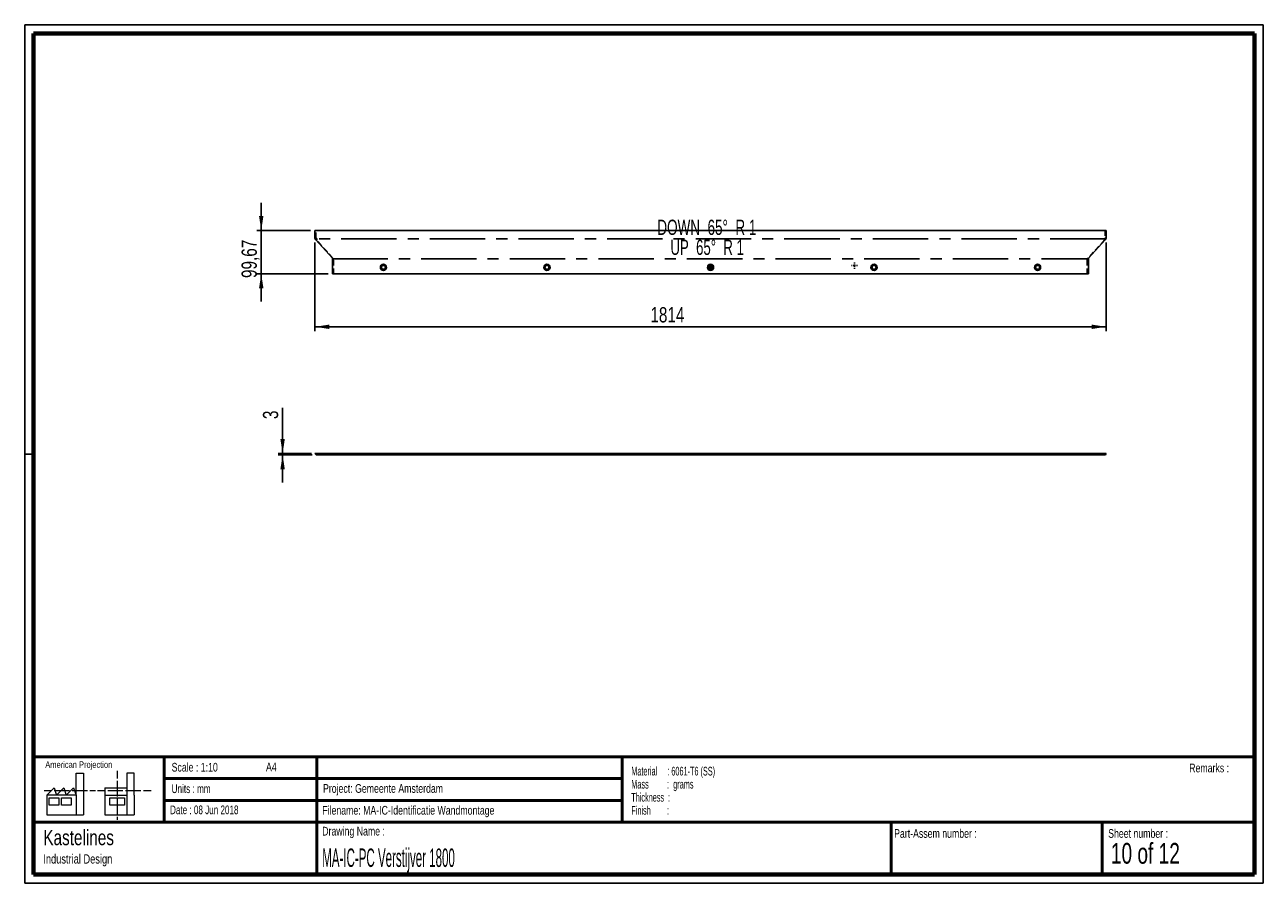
# Paper-space layout 'GA-FS-Stiffener 1810 Flat' of a CAD drawing. Header units: millimetres. Extents: x 7 to 291, y 7 to 204.
import ezdxf

# ---------------------------------------------------------------- set-up
doc = ezdxf.new("R2010")
doc.units = ezdxf.units.MM
doc.linetypes.add('CENTERX2', pattern=[20.32, 12.7, -2.54, 2.54, -2.54])
doc.linetypes.add('HIDDEN', pattern=[1.905, 1.27, -0.635])
for name, color, linetype in [('BORDERS', 7, 'Continuous'), ('DRAWING', 7, 'Continuous'), ('LOGO', 7, 'Continuous'), ('TEXT_SHEET_FORMAT', 7, 'Continuous')]:
    doc.layers.add(name, color=color, linetype=linetype)
doc.styles.add('SLDTEXTSTYLE0', font='TXT', dxfattribs={"width": 0.7})
doc.styles.add('SLDTEXTSTYLE1', font='TXT', dxfattribs={"width": 0.75})
doc.styles.add('SLDTEXTSTYLE10', font='TXT', dxfattribs={"width": 0.645833})
doc.styles.add('SLDTEXTSTYLE11', font='TXT', dxfattribs={"width": 0.660714})
doc.styles.add('SLDTEXTSTYLE12', font='TXT', dxfattribs={"width": 0.6875})
doc.styles.add('SLDTEXTSTYLE2', font='TXT', dxfattribs={"width": 0.694444})
doc.styles.add('SLDTEXTSTYLE5', font='TXT', dxfattribs={"width": 0.55})
doc.styles.add('SLDTEXTSTYLE6', font='TXT', dxfattribs={"width": 0.605})
doc.styles.add('SLDTEXTSTYLE7', font='TXT', dxfattribs={"width": 0.549})
doc.styles.add('SLDTEXTSTYLE8', font='TXT', dxfattribs={"width": 0.467045})
doc.dimstyles.new('SLDDIMSTYLE0', dxfattribs={"dimtxt": 3.5, "dimasz": 3.302, "dimexe": 0, "dimexo": 0.0625, "dimgap": 0.875, "dimtad": 1, "dimlfac": 10, "dimrnd": 1e-09, "dimzin": 12, "dimdsep": 46, "dimtxsty": 'SLDTEXTSTYLE1', "dimsah": 1, "dimcen": 0.09, "dimadec": 0, "dimazin": 3, "dimtfac": 1, "dimtofl": 0, "dimtmove": 0, "dimatfit": 3, "dimfxl": 1, "dimfrac": 2, "dimtolj": 1, "dimtzin": 12, "dimarcsym": 0})
doc.dimstyles.new('SLDDIMSTYLE1', dxfattribs={"dimtxt": 3.5, "dimasz": 3.302, "dimexe": 0, "dimexo": 0.0625, "dimgap": 0.875, "dimtad": 1, "dimlfac": 10, "dimrnd": 1e-09, "dimzin": 12, "dimdsep": 46, "dimtxsty": 'SLDTEXTSTYLE1', "dimsah": 1, "dimcen": 0.09, "dimadec": 0, "dimazin": 3, "dimtfac": 1, "dimtmove": 0, "dimatfit": 0, "dimfxl": 1, "dimfrac": 2, "dimtolj": 1, "dimtzin": 12, "dimarcsym": 0})

# ---------------------------------------------------------------- blocks, each defined once
blk = doc.blocks.new('SW_NOTE_0_29')
at = {"layer": 'TEXT_SHEET_FORMAT', "color": 0, "char_height": 2, "attachment_point": 1}
for s, insert, style in [('Material     : 6061-T6 (SS)', (0, 2.58), 'SLDTEXTSTYLE6'), ('Mass         :  grams', (0, -0.42), 'SLDTEXTSTYLE5'), ('Thickness  :', (0, -3.42), 'SLDTEXTSTYLE6'), ('Finish        :', (0, -6.42), 'SLDTEXTSTYLE7')]:
    blk.add_mtext(s, dxfattribs=dict(at, insert=insert, style=style))
blk = doc.blocks.new('SW_NOTE_0_30')
at = {"layer": 'DRAWING', "color": 0, "attachment_point": 1, "style": 'SLDTEXTSTYLE1'}
for s, insert, char_height in [('Kastelines', (0, 4.51), 3.5), ('Industrial Design', (0, -1.09), 2.1167)]:
    blk.add_mtext(s, dxfattribs=dict(at, insert=insert, char_height=char_height))
blk = doc.blocks.new('_D_41')
at = {"layer": 'LOGO'}
for p, q in [((73.12, 153.84), (73.12, 133.47)), ((254.52, 153.84), (254.52, 133.47)), ((73.12, 134.47), (254.52, 134.47))]:
    blk.add_line(p, q, dxfattribs=at)
for points in [[(73.12, 134.47), (76.42, 133.97), (76.42, 134.98)], [(254.52, 134.47), (251.22, 134.98), (251.22, 133.97)]]:
    blk.add_solid(points, dxfattribs=at)
at = {"layer": 'LOGO', "insert": (150.03, 138.98), "char_height": 3.5, "attachment_point": 1, "style": 'SLDTEXTSTYLE1'}
blk.add_mtext('1814', dxfattribs=at)
blk = doc.blocks.new('_D_42')
at = {"layer": 'LOGO'}
for p, q in [((60.8, 156.59), (60.8, 162.94)), ((72.12, 156.59), (59.8, 156.59)), ((60.8, 146.62), (60.8, 156.59)), ((76.17, 146.62), (59.8, 146.62)), ((60.8, 146.62), (60.8, 140.27))]:
    blk.add_line(p, q, dxfattribs=at)
for points in [[(60.8, 156.59), (61.3, 159.89), (60.29, 159.89)], [(60.8, 146.62), (60.29, 143.32), (61.3, 143.32)]]:
    blk.add_solid(points, dxfattribs=at)
at = {"layer": 'LOGO', "insert": (56.28, 145.67), "char_height": 3.5, "attachment_point": 1, "rotation": 90, "style": 'SLDTEXTSTYLE1'}
blk.add_mtext('99,67', dxfattribs=at)
blk = doc.blocks.new('SW_CENTERMARKSYMBOL_11')
at = {"layer": 'LOGO', "color": 0}
for p, q in [((-0.5, 0), (-0.705, 0)), ((0, 0), (-0.25, 0)), ((0, 0.5), (0, 0.705)), ((0, 0), (0, 0.25)), ((0, 0), (0, -0.25)), ((0, 0), (0.25, 0)), ((0.5, 0), (0.705, 0)), ((0, -0.5), (0, -0.705))]:
    blk.add_line(p, q, dxfattribs=at)
blk = doc.blocks.new('SW_CENTERMARKSYMBOL_12')
at = {"layer": 'LOGO', "color": 0}
for p, q in [((-0.5, 0), (-0.705, 0)), ((0, 0), (-0.25, 0)), ((0, 0.5), (0, 0.705)), ((0, 0), (0, 0.25)), ((0, 0), (0, -0.25)), ((0, 0), (0.25, 0)), ((0.5, 0), (0.705, 0)), ((0, -0.5), (0, -0.705))]:
    blk.add_line(p, q, dxfattribs=at)
blk = doc.blocks.new('SW_CENTERMARKSYMBOL_13')
at = {"layer": 'LOGO', "color": 0}
for p, q in [((-0.5, 0), (-0.705, 0)), ((0, 0), (-0.25, 0)), ((0, 0.5), (0, 0.705)), ((0, 0), (0, 0.25)), ((0, 0), (0, -0.25)), ((0, 0), (0.25, 0)), ((0.5, 0), (0.705, 0)), ((0, -0.5), (0, -0.705))]:
    blk.add_line(p, q, dxfattribs=at)
blk = doc.blocks.new('_D_43')
at = {"layer": 'LOGO', "color": 7}
for p, q in [((65.7, 105.39), (65.7, 115.88)), ((72.35, 105.39), (64.7, 105.39)), ((72.48, 105.09), (64.7, 105.09)), ((65.7, 105.39), (65.7, 105.09)), ((65.7, 105.09), (65.7, 98.74))]:
    blk.add_line(p, q, dxfattribs=at)
for points in [[(65.7, 105.39), (66.2, 108.69), (65.19, 108.69)], [(65.7, 105.09), (65.19, 101.79), (66.2, 101.79)]]:
    blk.add_solid(points, dxfattribs=at)
at = {"layer": 'LOGO', "color": 7, "insert": (61.18, 113.29), "char_height": 3.5, "attachment_point": 1, "rotation": 90, "style": 'SLDTEXTSTYLE1'}
blk.add_mtext('3', dxfattribs=at)

psp = doc.layouts.new('GA-FS-Stiffener 1810 Flat')

# ---------------------------------------------------------------- linework, layer by layer
at = {"color": 7, "linetype": 'Continuous', "lineweight": 25}
for p, q in [((73.1205, 156.5851), (73.1205, 154.8399)), ((73.1205, 156.5851), (254.5205, 156.5851)), ((254.5205, 156.5851), (254.5205, 154.8399)), ((73.1205, 154.8399), (73.3515, 154.4031)), ((77.1128, 150.253), (73.3515, 154.4031)), ((254.2896, 154.4031), (250.5282, 150.253)), ((254.2896, 154.4031), (254.5205, 154.8399)), ((77.1128, 150.253), (77.1705, 149.8162)), ((77.1705, 146.6185), (77.1705, 149.8162)), ((250.4705, 149.8162), (250.5282, 150.253)), ((250.4705, 149.8162), (250.4705, 146.6185)), ((77.1705, 146.6185), (250.4705, 146.6185)), ((73.1205, 105.3896), (73.4205, 105.0896)), ((73.1205, 105.3896), (73.3515, 105.3896)), ((73.3515, 105.3896), (73.4782, 105.0896)), ((77.1128, 105.3896), (73.3515, 105.3896)), ((73.4205, 105.0896), (73.4782, 105.0896)), ((77.2396, 105.0896), (73.4782, 105.0896)), ((77.1128, 105.3896), (77.2396, 105.0896)), ((77.1128, 105.3896), (77.1705, 105.3896)), ((77.1705, 105.3896), (77.4705, 105.0896)), ((77.1705, 105.3896), (250.4705, 105.3896)), ((77.2973, 105.0896), (77.1705, 105.3896)), ((77.2396, 105.0896), (77.2973, 105.0896)), ((77.2973, 105.0896), (77.4705, 105.0896)), ((77.4705, 105.0896), (250.1705, 105.0896)), ((250.1705, 105.0896), (250.4705, 105.3896)), ((250.1705, 105.0896), (250.2282, 105.0896)), ((250.2282, 105.0896), (250.5282, 105.3896)), ((250.2282, 105.0896), (250.4015, 105.0896)), ((250.5282, 105.3896), (250.4015, 105.0896)), ((254.1628, 105.0896), (250.4015, 105.0896)), ((250.4705, 105.3896), (250.5282, 105.3896)), ((254.2896, 105.3896), (250.5282, 105.3896)), ((254.2896, 105.3896), (254.1628, 105.0896)), ((254.1628, 105.0896), (254.3937, 105.0896)), ((254.2896, 105.3896), (254.5205, 105.3896)), ((254.3937, 105.0896), (254.5205, 105.3896))]:
    psp.add_line(p, q, dxfattribs=at)
at = {"color": 7, "linetype": 'HIDDEN', "lineweight": 18}
for p, q in [((73.4205, 154.8399), (73.4205, 156.5851)), ((254.2205, 156.5851), (254.2205, 154.8399)), ((73.1205, 154.8399), (73.4205, 154.8399)), ((73.6515, 154.4031), (73.3515, 154.4031)), ((73.4205, 154.8399), (73.6515, 154.4031)), ((77.2396, 150.253), (73.4782, 154.4031)), ((254.1628, 154.4031), (250.4015, 150.253)), ((254.1628, 154.4031), (254.3937, 154.8399)), ((254.2896, 154.4031), (254.1628, 154.4031)), ((254.5205, 154.8399), (254.2205, 154.8399)), ((77.1128, 150.253), (77.2396, 150.253)), ((77.1705, 149.8162), (77.4705, 149.8162)), ((77.2396, 150.253), (77.2973, 149.8162)), ((77.4705, 146.6185), (77.4705, 149.8162)), ((250.1705, 149.8162), (250.2282, 150.253)), ((250.4705, 149.8162), (250.1705, 149.8162)), ((250.1705, 146.6185), (250.1705, 149.8162)), ((250.2282, 150.253), (250.5282, 150.253)), ((73.6515, 105.0896), (73.3515, 105.3896)), ((88.1155, 105.3896), (88.3655, 105.1396)), ((88.3655, 105.1396), (89.2755, 105.1396)), ((88.3655, 105.1396), (88.3655, 105.0896)), ((89.2755, 105.1396), (89.5255, 105.3896)), ((89.2755, 105.0896), (89.2755, 105.1396)), ((125.6155, 105.3896), (125.8655, 105.1396)), ((125.8655, 105.1396), (126.7755, 105.1396)), ((125.8655, 105.1396), (125.8655, 105.0896)), ((126.7755, 105.1396), (127.0255, 105.3896)), ((126.7755, 105.0896), (126.7755, 105.1396)), ((163.1155, 105.3896), (163.3655, 105.1396)), ((163.3655, 105.1396), (164.2755, 105.1396)), ((163.3655, 105.1396), (163.3655, 105.0896)), ((164.2755, 105.1396), (164.5255, 105.3896)), ((164.2755, 105.0896), (164.2755, 105.1396)), ((200.6155, 105.3896), (200.8655, 105.1396)), ((200.8655, 105.1396), (201.7755, 105.1396)), ((200.8655, 105.1396), (200.8655, 105.0896)), ((201.7755, 105.1396), (202.0255, 105.3896)), ((201.7755, 105.0896), (201.7755, 105.1396)), ((238.1155, 105.3896), (238.3655, 105.1396)), ((238.3655, 105.1396), (239.2755, 105.1396)), ((238.3655, 105.1396), (238.3655, 105.0896)), ((239.2755, 105.1396), (239.5255, 105.3896)), ((239.2755, 105.0896), (239.2755, 105.1396)), ((254.5205, 105.3896), (254.2205, 105.0896))]:
    psp.add_line(p, q, dxfattribs=at)
at = {"color": 7, "linetype": 'CENTERX2'}
for p, q in [((254.405, 154.6215), (73.236, 154.6215)), ((77.1416, 150.0346), (250.4994, 150.0346))]:
    psp.add_line(p, q, dxfattribs=at)
at = {"color": 7, "linetype": 'Continuous', "lineweight": 25}
for centre, radius in [((88.8205, 148.1185), 0.705), ((88.8205, 148.1185), 0.455), ((126.3205, 148.1185), 0.705), ((126.3205, 148.1185), 0.455), ((163.8205, 148.1185), 0.705), ((163.8205, 148.1185), 0.455), ((201.3205, 148.1185), 0.705), ((201.3205, 148.1185), 0.455), ((238.8205, 148.1185), 0.705), ((238.8205, 148.1185), 0.455)]:
    psp.add_circle(centre, radius, dxfattribs=at)
at = {"layer": 'BORDERS', "lineweight": 70}
for p, q in [((8.5696, 8.7839), (8.5696, 201.7839)), ((8.5696, 201.7839), (288.5696, 201.7839)), ((288.5696, 201.7839), (288.5696, 8.7839)), ((288.5696, 8.7839), (8.5696, 8.7839))]:
    psp.add_line(p, q, dxfattribs=at)
at = {"layer": 'BORDERS', "lineweight": 50}
for p, q in [((8.5696, 35.7839), (288.5696, 35.7839)), ((38.5696, 35.7839), (38.5696, 20.7839)), ((73.5696, 35.7839), (73.5696, 8.7839)), ((143.5696, 35.7839), (143.5696, 20.7839)), ((38.5696, 30.7839), (143.5696, 30.7839)), ((38.5696, 25.7839), (143.5696, 25.7839)), ((8.5696, 20.7839), (288.5696, 20.7839)), ((205.2225, 8.7839), (205.2225, 20.7839)), ((253.6509, 8.7839), (253.6509, 20.7839))]:
    psp.add_line(p, q, dxfattribs=at)
at = {"layer": 'TEXT_SHEET_FORMAT'}
for p, q in [((6.5696, 203.7839), (290.5696, 203.7839)), ((6.5696, 203.7839), (6.5696, 6.7839)), ((290.5696, 203.7839), (290.5696, 6.7839)), ((6.5696, 105.2839), (8.6215, 105.2839)), ((6.5696, 6.7839), (290.5696, 6.7839))]:
    psp.add_line(p, q, dxfattribs=at)
at = {"layer": 'TEXT_SHEET_FORMAT', "color": 7, "linetype": 'Continuous', "lineweight": 18}
for p, q in [((18.3208, 26.9711), (18.3208, 32.0361)), ((18.3208, 32.0361), (20.0027, 32.0361)), ((20.0027, 32.0361), (20.0027, 22.4704)), ((27.7328, 32.596), (27.7328, 30.8389)), ((31.6542, 32.0317), (29.9723, 32.0317)), ((29.9723, 32.0317), (29.9723, 22.466)), ((31.6542, 26.9668), (31.6542, 32.0317)), ((11.5933, 26.9711), (13.2752, 28.6594)), ((13.2752, 28.6594), (13.8375, 26.9711)), ((13.8375, 26.9711), (15.5194, 28.6594)), ((15.5194, 28.6594), (16.0814, 26.9711)), ((16.0814, 26.9711), (17.7632, 28.6594)), ((17.7632, 28.6594), (18.3208, 26.9711)), ((24.9266, 28.655), (24.9266, 26.9668)), ((24.9266, 28.655), (29.9723, 28.655)), ((27.7328, 30.2516), (27.7328, 28.4899)), ((27.7328, 28.4899), (27.7328, 26.7282)), ((10.9809, 28.0997), (12.736, 28.0997)), ((18.3208, 26.9711), (11.5933, 26.9711)), ((11.5933, 26.9711), (11.5933, 22.4704)), ((12.1556, 26.4115), (14.3995, 26.4115)), ((12.1556, 24.7231), (12.1556, 26.4115)), ((13.321, 28.0997), (15.076, 28.0997)), ((14.3995, 26.4115), (14.3995, 24.7231)), ((14.957, 26.4115), (17.2012, 26.4115)), ((14.957, 24.7231), (14.957, 26.4115)), ((15.076, 28.0997), (16.8309, 28.0997)), ((17.2012, 26.4115), (17.2012, 24.7231)), ((17.4159, 28.0997), (19.1711, 28.0997)), ((18.3208, 26.9711), (18.3208, 22.4704)), ((19.1711, 28.0997), (20.926, 28.0997)), ((21.511, 28.0997), (22.8089, 28.0997)), ((23.2447, 28.0953), (24.9952, 28.0953)), ((24.9266, 26.9668), (29.9723, 26.9668)), ((24.9266, 26.9668), (24.9266, 22.466)), ((25.5802, 28.0953), (27.3352, 28.0953)), ((26.0509, 26.4071), (29.4147, 26.4071)), ((26.0509, 24.7187), (26.0509, 26.4071)), ((27.3352, 28.0953), (29.0902, 28.0953)), ((27.7328, 26.1409), (27.7328, 24.3793)), ((29.4147, 26.4071), (29.4147, 24.7187)), ((29.6752, 28.0953), (31.4303, 28.0953)), ((31.4303, 28.0953), (33.1853, 28.0953)), ((31.6542, 26.9668), (31.6542, 22.466)), ((33.7703, 28.0953), (35.5252, 28.0953)), ((14.3995, 24.7231), (12.1556, 24.7231)), ((17.2012, 24.7231), (14.957, 24.7231)), ((29.4147, 24.7187), (26.0509, 24.7187)), ((27.7328, 24.3793), (27.7328, 22.6175)), ((11.5933, 22.4704), (18.3208, 22.4704)), ((18.3208, 22.4704), (20.0027, 22.4704)), ((24.9266, 22.466), (31.6542, 22.466)), ((27.7328, 22.0302), (27.7328, 21.342))]:
    psp.add_line(p, q, dxfattribs=at)

# ---------------------------------------------------------------- block references
at = {"layer": 'DRAWING'}
psp.add_blockref('SW_NOTE_0_30', (10.8265, 14.511), dxfattribs=at)
at = {"layer": 'LOGO'}
for name, p in [('SW_CENTERMARKSYMBOL_11', (163.8205, 148.1185)), ('SW_CENTERMARKSYMBOL_13', (163.8205, 148.1185)), ('SW_CENTERMARKSYMBOL_12', (196.8205, 148.5085))]:
    psp.add_blockref(name, p, dxfattribs=at)
at = {"layer": 'TEXT_SHEET_FORMAT', "color": 218}
psp.add_blockref('SW_NOTE_0_29', (145.6526, 30.9309), dxfattribs=at)

# ---------------------------------------------------------------- texts
at = {"layer": 'LOGO', "char_height": 3.5, "attachment_point": 2}
for s, insert, style in [('DOWN  65°  R 1', (162.9905, 159.0494), 'SLDTEXTSTYLE11'), ('UP  65°  R 1', (163.0524, 154.4624), 'SLDTEXTSTYLE10')]:
    psp.add_mtext(s, dxfattribs=dict(at, insert=insert, style=style))
at = {"layer": 'TEXT_SHEET_FORMAT', "attachment_point": 1}
for s, insert, char_height, style in [('American Projection', (11.2772, 34.7557), 1.5, 'SLDTEXTSTYLE1'), ('Scale : 1:10', (40.2454, 34.4082), 2, 'SLDTEXTSTYLE1'), ('A4', (61.8906, 34.4862), 2, 'SLDTEXTSTYLE1'), ('Remarks :', (273.5956, 34.2358), 2, 'SLDTEXTSTYLE1'), ('Units : mm', (40.2393, 29.4761), 2, 'SLDTEXTSTYLE0'), ('Project: Gemeente Amsterdam', (74.9564, 29.538), 2, 'SLDTEXTSTYLE1'), ('Date : 08 Jun 2018', (39.8865, 24.6218), 2, 'SLDTEXTSTYLE2'), ('Filename: MA-IC-Identificatie Wandmontage', (74.7977, 24.5313), 2, 'SLDTEXTSTYLE1'), ('Drawing Name :', (74.7803, 19.7365), 2, 'SLDTEXTSTYLE1'), ('Part-Assem number :', (205.9266, 19.2104), 2, 'SLDTEXTSTYLE1'), ('Sheet number :', (255.0112, 19.2104), 2, 'SLDTEXTSTYLE1'), ('10 of 12', (255.6343, 16.0396), 4.7625, 'SLDTEXTSTYLE12')]:
    psp.add_mtext(s, dxfattribs=dict(at, insert=insert, char_height=char_height, style=style))
at = {"layer": 'TEXT_SHEET_FORMAT', "color": 218, "insert": (74.7803, 14.7617), "char_height": 4.233333, "attachment_point": 1, "style": 'SLDTEXTSTYLE8'}
psp.add_mtext('MA-IC-PC Verstijver 1800', dxfattribs=at)

# ---------------------------------------------------------------- dimensions: what is measured, and where the dimension line sits
at = {"layer": 'LOGO'}
dim = psp.add_linear_dim(base=(60.7962, 156.5851), p1=(77.1705, 146.6185), p2=(73.1205, 156.5851), angle=90, dimstyle='SLDDIMSTYLE1', dxfattribs=at)
dim.commit()
dim.dimension.update_dxf_attribs({"geometry": '_D_42', "text_midpoint": (60.7962, 151.4855), "dimtype": 160})
dim = psp.add_linear_dim(base=(254.5205, 134.4732), p1=(73.1205, 154.8399), p2=(254.5205, 154.8399), dimstyle='SLDDIMSTYLE0', dxfattribs=at)
dim.commit()
dim.dimension.update_dxf_attribs({"geometry": '_D_41', "text_midpoint": (155.207, 134.4732), "dimtype": 160})
at = {"layer": 'LOGO', "color": 7}
dim = psp.add_linear_dim(base=(65.6964, 105.0896), p1=(73.3515, 105.3896), p2=(73.4782, 105.0896), angle=90, dimstyle='SLDDIMSTYLE1', dxfattribs=at)
dim.commit()
dim.dimension.update_dxf_attribs({"geometry": '_D_43', "text_midpoint": (65.6964, 114.584), "dimtype": 160})

doc.saveas('drawing.dxf')
